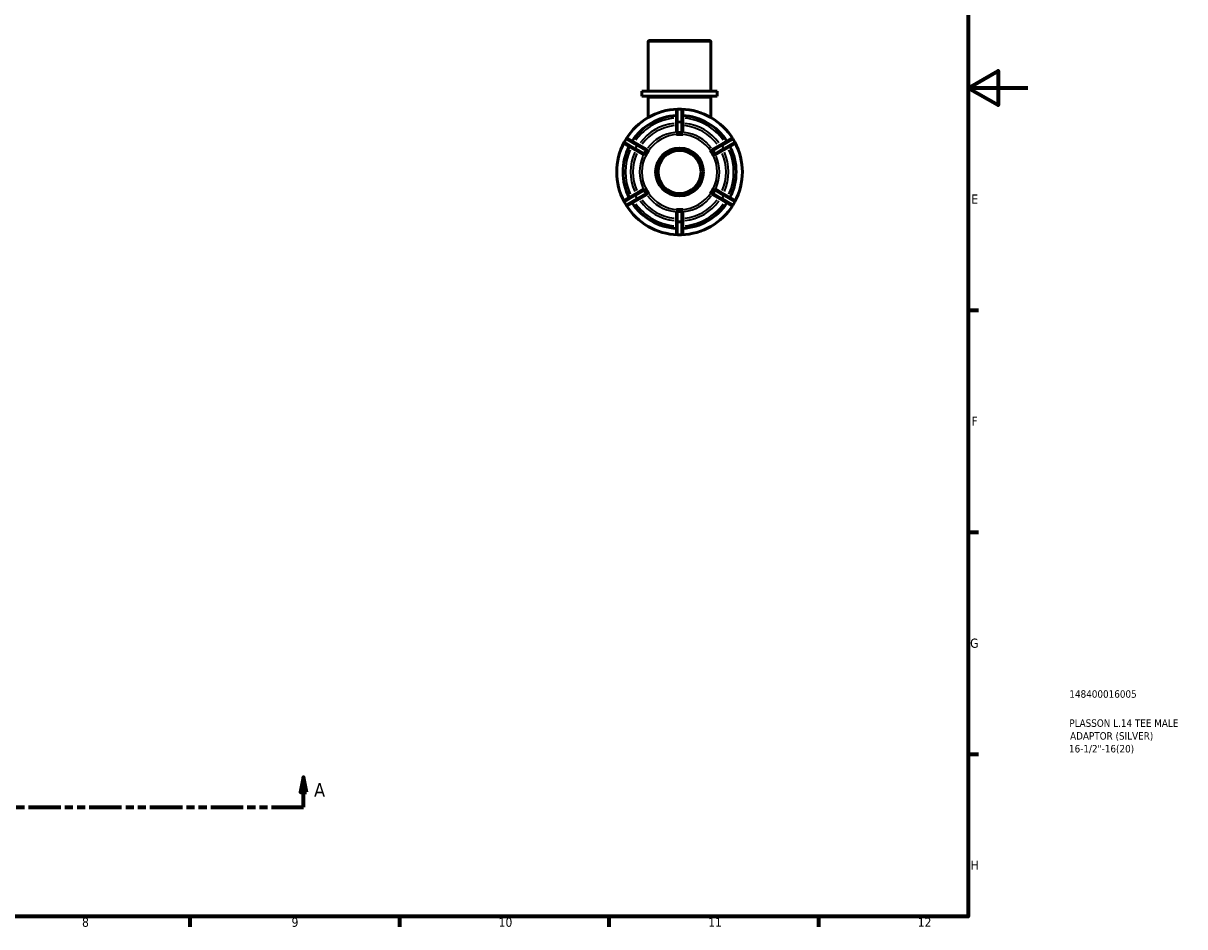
# Model space of a CAD drawing. Header units: millimetres. Extents: x 0 to 893, y -239 to 594.
# Tile 7 of 8: x 505 to 893, y 17 to 319. Entities that reach past the tile are written whole.
import ezdxf

# ---------------------------------------------------------------- set-up
doc = ezdxf.new("R2010")
doc.units = ezdxf.units.MM
doc.linetypes.add('DOUBLE_DASH_CHAIN', pattern=[1.2403, 0.6614, -0.0827, 0.1654, -0.0827, 0.1654, -0.0827])
for name, color, linetype, lineweight in [('Border (ANSI)', 7, 'Continuous', 70), ('Section Line (ANSI)', 7, 'DOUBLE_DASH_CHAIN', 70), ('Title (ISO)', 7, 'Continuous', 50), ('Visible (ANSI)', 7, 'Continuous', 50), ('Visible Narrow (ANSI)', 7, 'Continuous', 35)]:
    doc.layers.add(name, color=color, linetype=linetype, lineweight=lineweight)
doc.styles.add('Label Text (ANSI)', font='tahoma.ttf')
doc.styles.add('Note Text (ANSI)', font='tahoma.ttf')
doc.styles.add('Note Text (ISO)', font='tahoma.ttf')

# ---------------------------------------------------------------- blocks, each defined once
blk = doc.blocks.new('Borders Default Border')
at = {"layer": 'Border (ANSI)'}
for p, q in [((821, 222.75), (824.45, 222.75)), ((821, 148.5), (824.45, 148.5)), ((821, 74.25), (824.45, 74.25)), ((560.67, 20), (560.67, 16.55)), ((630.75, 20), (630.75, 16.55)), ((700.83, 20), (700.83, 16.55)), ((770.92, 20), (770.92, 16.55))]:
    blk.add_line(p, q, dxfattribs=at)
at = {"layer": 'Border (ANSI)', "flags": 128}
for points in [[(20, 20), (20, 574), (821, 574), (821, 20), (20, 20)], [(841, 297), (821, 297), (831, 302.77), (831, 291.23), (821, 297)]]:
    blk.add_lwpolyline(points, dxfattribs=at)
at = {"layer": 'Border (ANSI)', "attachment_point": 7, "style": 'Note Text (ANSI)'}
for s, insert, char_height in [('E', (822.05, 258.35), 3.05), ('F', (822.14, 184.1), 3.05), ('G', (821.66, 109.79), 3.05), ('H', (821.81, 35.6), 3.05), ('8', (524.63, 16.48), 3.05), ('9', (594.7, 16.49), 3.05), ('10', (663.96, 16.49), 3.048), ('11', (734.04, 16.55), 3.048), ('12', (804.13, 16.55), 3.048)]:
    blk.add_mtext(s, dxfattribs=dict(at, insert=insert, char_height=char_height))
blk = doc.blocks.new('Title Blocks ISO')
at = {"layer": 'Title (ISO)', "color": 232, "true_color": 0xca0064, "style": 'Note Text (ISO)'}
for tag, p in [('PART_NUMBER_001', (33.84, 73.13)), ('DESCRIPTION_001', (33.84, 63.4)), ('DESCRIPTION_002', (34.09, 59.12)), ('DESCRIPTION_003', (33.71, 54.84))]:
    blk.add_attdef(tag, p, '', height=2.5, dxfattribs=at)
blk = doc.blocks.new('2dTransSection0')
at = {"layer": 'Section Line (ANSI)', "linetype": 'Continuous'}
for p, q in [((242.37, 66.53), (241.37, 61.53)), ((242.37, 61.53), (242.37, 66.53)), ((243.37, 61.53), (242.37, 66.53)), ((598.75, 66.53), (597.75, 61.53)), ((598.75, 61.53), (598.75, 66.53)), ((599.75, 61.53), (598.75, 66.53)), ((241.37, 61.53), (243.37, 61.53)), ((242.37, 56.53), (242.37, 61.53)), ((597.75, 61.53), (599.75, 61.53)), ((598.75, 56.53), (598.75, 61.53)), ((242.37, 56.53), (253.1, 56.53)), ((588.02, 56.53), (598.75, 56.53))]:
    blk.add_line(p, q, dxfattribs=at)
at = {"layer": 'Section Line (ANSI)', "linetype": 'DOUBLE_DASH_CHAIN', "ltscale": 16.393215}
blk.add_line((242.37, 56.53), (598.75, 56.53), dxfattribs=at)
at = {"layer": 'Section Line (ANSI)', "linetype": 'Continuous', "flags": 128}
for points in [[(243.37, 61.53), (242.37, 66.53), (241.37, 61.53), (243.37, 61.53)], [(599.75, 61.53), (598.75, 66.53), (597.75, 61.53), (599.75, 61.53)]]:
    blk.add_lwpolyline(points, dxfattribs=at)
at = {"layer": 'Section Line (ANSI)'}
for points in [[(243.37, 61.53), (242.37, 66.53), (241.37, 61.53), (243.37, 61.53)], [(599.75, 61.53), (598.75, 66.53), (597.75, 61.53), (599.75, 61.53)]]:
    blk.add_solid(points, dxfattribs=at)
at = {"layer": 'Section Line (ANSI)', "char_height": 4.57, "attachment_point": 7, "style": 'Label Text (ANSI)'}
for insert in [(235.01, 60.03), (602.23, 60.03)]:
    blk.add_mtext('A', dxfattribs=dict(at, insert=insert))

msp = doc.modelspace()

# ---------------------------------------------------------------- linework, layer by layer
at = {"layer": 'Visible (ANSI)'}
for p, q in [((713.988, 295.927), (713.988, 312.447)), ((714.468, 312.927), (734.463, 312.927)), ((734.943, 295.927), (734.943, 312.447)), ((737.039, 295.927), (711.893, 295.927)), ((711.893, 294.227), (711.893, 295.927)), ((737.039, 294.227), (737.039, 295.927)), ((737.039, 294.227), (711.893, 294.227)), ((713.988, 287.127), (713.988, 293.747)), ((734.943, 287.127), (734.943, 293.747)), ((723.416, 289.447), (723.416, 285.318)), ((725.036, 289.927), (723.896, 289.927)), ((725.516, 285.318), (725.516, 289.447)), ((723.416, 285.318), (723.416, 282.332)), ((725.516, 282.332), (725.516, 285.318)), ((706.564, 279.921), (705.994, 278.934)), ((710.796, 278.032), (707.22, 280.097)), ((723.416, 281.498), (723.416, 281.496)), ((723.416, 281.496), (724.466, 281.496)), ((723.416, 281.496), (723.416, 281.494)), ((724.466, 281.496), (725.516, 281.496)), ((725.516, 281.496), (725.516, 281.498)), ((725.516, 281.494), (725.516, 281.496)), ((741.712, 280.097), (738.136, 278.032)), ((742.938, 278.934), (742.368, 279.921)), ((706.17, 278.278), (709.746, 276.213)), ((709.746, 276.213), (712.332, 274.72)), ((713.382, 276.539), (710.796, 278.032)), ((713.581, 275.212), (714.106, 276.121)), ((714.106, 276.121), (714.104, 276.122)), ((714.108, 276.12), (714.106, 276.121)), ((734.825, 276.121), (734.824, 276.12)), ((734.828, 276.122), (734.825, 276.121)), ((734.825, 276.121), (735.35, 275.212)), ((738.136, 278.032), (735.55, 276.539)), ((736.6, 274.72), (739.186, 276.213)), ((739.186, 276.213), (742.762, 278.278)), ((713.054, 274.303), (713.056, 274.302)), ((713.056, 274.302), (713.581, 275.212)), ((713.056, 274.302), (713.058, 274.301)), ((735.35, 275.212), (735.875, 274.302)), ((735.874, 274.301), (735.875, 274.302)), ((735.875, 274.302), (735.878, 274.303)), ((709.746, 261.641), (706.17, 259.577)), ((712.332, 263.134), (709.746, 261.641)), ((710.796, 259.823), (713.382, 261.316)), ((713.056, 263.553), (713.054, 263.551)), ((713.058, 263.554), (713.056, 263.553)), ((713.581, 262.643), (713.056, 263.553)), ((714.106, 261.734), (713.581, 262.643)), ((714.104, 261.733), (714.106, 261.734)), ((714.106, 261.734), (714.108, 261.735)), ((734.824, 261.735), (734.825, 261.734)), ((735.35, 262.643), (734.825, 261.734)), ((734.825, 261.734), (734.828, 261.733)), ((735.875, 263.553), (735.35, 262.643)), ((735.55, 261.316), (738.136, 259.823)), ((735.875, 263.553), (735.874, 263.554)), ((735.878, 263.551), (735.875, 263.553)), ((739.186, 261.641), (736.6, 263.134)), ((742.762, 259.577), (739.186, 261.641)), ((705.994, 258.921), (706.564, 257.934)), ((707.22, 257.758), (710.796, 259.823)), ((738.136, 259.823), (741.712, 257.758)), ((742.368, 257.934), (742.938, 258.921)), ((723.416, 256.361), (723.416, 256.359)), ((724.466, 256.359), (723.416, 256.359)), ((723.416, 256.359), (723.416, 256.357)), ((723.416, 255.523), (723.416, 252.537)), ((723.416, 252.537), (723.416, 248.407)), ((725.516, 256.359), (724.466, 256.359)), ((725.516, 256.359), (725.516, 256.361)), ((725.516, 256.357), (725.516, 256.359)), ((725.516, 252.537), (725.516, 255.523)), ((725.516, 248.407), (725.516, 252.537)), ((723.896, 247.927), (725.036, 247.927))]:
    msp.add_line(p, q, dxfattribs=at)
for radius in [8, 7.2]:
    msp.add_circle((724.466, 268.927), radius, dxfattribs=at)
for centre, radius, start, end in [((714.468, 312.447), 0.48, 90, 180), ((734.463, 312.447), 0.48, 0, 90), ((713.508, 293.747), 0.48, 0, 90), ((735.423, 293.747), 0.48, 90, 180), ((724.466, 268.927), 21, 91.8307, 148.1693), ((724.466, 268.927), 18.9, 93.18474, 146.81526), ((723.896, 289.447), 0.48, 90, 180), ((725.036, 289.447), 0.48, 0, 90), ((724.466, 268.927), 21, 31.8307, 88.1693), ((724.466, 268.927), 18.9, 33.18474, 86.81526), ((706.98, 279.681), 0.48, 60, 150), ((741.952, 279.681), 0.48, 30, 120), ((724.466, 268.927), 21, 151.8307, 208.1693), ((724.466, 268.927), 18.9, 153.18474, 206.81526), ((706.41, 278.694), 0.48, 150, 240), ((724.466, 268.927), 18.9, 333.18474, 26.81526), ((742.522, 278.694), 0.48, 300, 30), ((724.466, 268.927), 21, 331.8307, 28.1693), ((706.41, 259.161), 0.48, 120, 210), ((706.98, 258.174), 0.48, 210, 300), ((724.466, 268.927), 21, 211.8307, 268.1693), ((724.466, 268.927), 18.9, 213.18474, 266.81526), ((724.466, 268.927), 21, 271.8307, 328.1693), ((724.466, 268.927), 18.9, 273.18474, 326.81526), ((741.952, 258.174), 0.48, 240, 330), ((742.522, 259.161), 0.48, 330, 60), ((723.896, 248.407), 0.48, 180, 270), ((725.036, 248.407), 0.48, 270, 0)]:
    msp.add_arc(centre, radius, start, end, dxfattribs=at)
for points, knots in [([(723.522, 282.235), (723.496, 282.244), (723.475, 282.254), (723.431, 282.285), (723.418, 282.307), (723.416, 282.329), (723.416, 282.331), (723.416, 282.332)], [0.130989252, 0.130989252, 0.130989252, 0.130989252, 0.14506418, 0.14506418, 0.169395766, 0.169395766, 0.171187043, 0.171187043, 0.171187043, 0.171187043]), ([(723.896, 282.137), (723.881, 282.136), (723.866, 282.135), (723.82, 282.138), (723.787, 282.143), (723.695, 282.167), (723.642, 282.188), (723.569, 282.217), (723.544, 282.227), (723.522, 282.235)], [-0.230026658, -0.230026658, -0.230026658, -0.230026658, -0.223580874, -0.223580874, -0.210657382, -0.210657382, -0.191835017, -0.191835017, -0.181416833, -0.181416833, -0.181416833, -0.181416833]), ([(725.036, 282.137), (724.84, 282.15), (724.647, 282.156), (724.285, 282.156), (724.092, 282.15), (723.896, 282.137)], [0.39241377, 0.39241377, 0.39241377, 0.39241377, 0.44684548, 0.44684548, 0.5012772, 0.5012772, 0.5012772, 0.5012772]), ([(725.41, 282.235), (725.386, 282.226), (725.358, 282.215), (725.289, 282.188), (725.244, 282.17), (725.17, 282.149), (725.139, 282.142), (725.083, 282.136), (725.06, 282.135), (725.036, 282.137)], [-0.339735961, -0.339735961, -0.339735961, -0.339735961, -0.325147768, -0.325147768, -0.30441274, -0.30441274, -0.291468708, -0.291468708, -0.282432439, -0.282432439, -0.282432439, -0.282432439]), ([(725.516, 282.332), (725.516, 282.331), (725.516, 282.329), (725.514, 282.307), (725.501, 282.285), (725.457, 282.254), (725.436, 282.244), (725.41, 282.235)], [0.173212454, 0.173212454, 0.173212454, 0.173212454, 0.175003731, 0.175003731, 0.199335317, 0.199335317, 0.213410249, 0.213410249, 0.213410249, 0.213410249]), ([(713.311, 276.026), (713.202, 275.863), (713.1, 275.699), (712.919, 275.385), (712.828, 275.215), (712.741, 275.038)], [0.39241377, 0.39241377, 0.39241377, 0.39241377, 0.44684548, 0.44684548, 0.5012772, 0.5012772, 0.5012772, 0.5012772]), ([(713.413, 276.399), (713.406, 276.357), (713.399, 276.306), (713.383, 276.21), (713.374, 276.161), (713.345, 276.085), (713.332, 276.057), (713.314, 276.029), (713.313, 276.027), (713.311, 276.026)], [-0.283392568, -0.283392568, -0.283392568, -0.283392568, -0.259908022, -0.259908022, -0.238404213, -0.238404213, -0.225400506, -0.225400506, -0.224524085, -0.224524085, -0.224524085, -0.224524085]), ([(713.382, 276.539), (713.383, 276.538), (713.385, 276.538), (713.403, 276.525), (713.415, 276.502), (713.42, 276.449), (713.418, 276.425), (713.413, 276.399)], [0.173212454, 0.173212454, 0.173212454, 0.173212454, 0.175003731, 0.175003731, 0.199335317, 0.199335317, 0.213410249, 0.213410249, 0.213410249, 0.213410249]), ([(735.519, 276.399), (735.514, 276.425), (735.512, 276.449), (735.517, 276.502), (735.529, 276.525), (735.547, 276.538), (735.549, 276.538), (735.55, 276.539)], [0.130989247, 0.130989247, 0.130989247, 0.130989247, 0.14506418, 0.14506418, 0.169395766, 0.169395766, 0.171187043, 0.171187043, 0.171187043, 0.171187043]), ([(735.621, 276.026), (735.617, 276.031), (735.613, 276.037), (735.593, 276.071), (735.58, 276.1), (735.553, 276.18), (735.544, 276.233), (735.53, 276.323), (735.525, 276.364), (735.519, 276.399)], [-0.26104726, -0.26104726, -0.26104726, -0.26104726, -0.258440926, -0.258440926, -0.245447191, -0.245447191, -0.223065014, -0.223065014, -0.203770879, -0.203770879, -0.203770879, -0.203770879]), ([(736.191, 275.038), (736.104, 275.215), (736.013, 275.385), (735.832, 275.699), (735.73, 275.863), (735.621, 276.026)], [0.39241377, 0.39241377, 0.39241377, 0.39241377, 0.44684548, 0.44684548, 0.5012772, 0.5012772, 0.5012772, 0.5012772]), ([(712.469, 274.763), (712.449, 274.746), (712.429, 274.733), (712.381, 274.71), (712.355, 274.709), (712.335, 274.719), (712.333, 274.72), (712.332, 274.72)], [0.130989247, 0.130989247, 0.130989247, 0.130989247, 0.14506418, 0.14506418, 0.169395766, 0.169395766, 0.171187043, 0.171187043, 0.171187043, 0.171187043]), ([(712.741, 275.038), (712.739, 275.033), (712.736, 275.028), (712.717, 274.994), (712.698, 274.968), (712.642, 274.904), (712.6, 274.869), (712.529, 274.811), (712.496, 274.786), (712.469, 274.763)], [-0.252301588, -0.252301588, -0.252301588, -0.252301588, -0.25018667, -0.25018667, -0.237937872, -0.237937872, -0.216564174, -0.216564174, -0.198352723, -0.198352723, -0.198352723, -0.198352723]), ([(736.463, 274.763), (736.451, 274.774), (736.437, 274.785), (736.387, 274.825), (736.347, 274.855), (736.287, 274.909), (736.263, 274.932), (736.224, 274.981), (736.208, 275.005), (736.193, 275.034), (736.192, 275.036), (736.191, 275.038)], [-0.276837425, -0.276837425, -0.276837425, -0.276837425, -0.268153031, -0.268153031, -0.246415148, -0.246415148, -0.232546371, -0.232546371, -0.221012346, -0.221012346, -0.219970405, -0.219970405, -0.219970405, -0.219970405]), ([(736.6, 274.72), (736.599, 274.72), (736.597, 274.719), (736.577, 274.709), (736.551, 274.71), (736.503, 274.733), (736.483, 274.746), (736.463, 274.763)], [0.173212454, 0.173212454, 0.173212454, 0.173212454, 0.175003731, 0.175003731, 0.199335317, 0.199335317, 0.213410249, 0.213410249, 0.213410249, 0.213410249]), ([(712.332, 263.134), (712.333, 263.135), (712.335, 263.136), (712.355, 263.145), (712.381, 263.145), (712.429, 263.122), (712.449, 263.109), (712.469, 263.091)], [0.173212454, 0.173212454, 0.173212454, 0.173212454, 0.175003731, 0.175003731, 0.199335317, 0.199335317, 0.213410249, 0.213410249, 0.213410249, 0.213410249]), ([(712.469, 263.091), (712.481, 263.081), (712.495, 263.07), (712.545, 263.03), (712.585, 262.999), (712.645, 262.946), (712.669, 262.922), (712.708, 262.873), (712.724, 262.849), (712.739, 262.821), (712.74, 262.819), (712.741, 262.816)], [-0.276837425, -0.276837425, -0.276837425, -0.276837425, -0.268153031, -0.268153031, -0.246415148, -0.246415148, -0.232546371, -0.232546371, -0.221012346, -0.221012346, -0.219970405, -0.219970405, -0.219970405, -0.219970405]), ([(712.741, 262.816), (712.828, 262.64), (712.919, 262.47), (713.1, 262.156), (713.202, 261.992), (713.311, 261.829)], [0.39241377, 0.39241377, 0.39241377, 0.39241377, 0.44684548, 0.44684548, 0.5012772, 0.5012772, 0.5012772, 0.5012772]), ([(713.311, 261.829), (713.315, 261.824), (713.319, 261.818), (713.339, 261.784), (713.352, 261.754), (713.379, 261.674), (713.388, 261.622), (713.402, 261.531), (713.407, 261.491), (713.413, 261.456)], [-0.26104726, -0.26104726, -0.26104726, -0.26104726, -0.258440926, -0.258440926, -0.245447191, -0.245447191, -0.223065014, -0.223065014, -0.203770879, -0.203770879, -0.203770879, -0.203770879]), ([(713.413, 261.456), (713.418, 261.429), (713.42, 261.406), (713.415, 261.352), (713.403, 261.33), (713.385, 261.317), (713.383, 261.316), (713.382, 261.316)], [0.130989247, 0.130989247, 0.130989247, 0.130989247, 0.14506418, 0.14506418, 0.169395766, 0.169395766, 0.171187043, 0.171187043, 0.171187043, 0.171187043]), ([(735.55, 261.316), (735.549, 261.316), (735.547, 261.317), (735.529, 261.33), (735.517, 261.352), (735.512, 261.406), (735.514, 261.429), (735.519, 261.456)], [0.173212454, 0.173212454, 0.173212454, 0.173212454, 0.175003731, 0.175003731, 0.199335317, 0.199335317, 0.213410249, 0.213410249, 0.213410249, 0.213410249]), ([(735.519, 261.456), (735.526, 261.498), (735.533, 261.548), (735.548, 261.644), (735.558, 261.694), (735.587, 261.77), (735.6, 261.797), (735.618, 261.825), (735.619, 261.827), (735.621, 261.829)], [-0.283392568, -0.283392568, -0.283392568, -0.283392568, -0.259908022, -0.259908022, -0.238404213, -0.238404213, -0.225400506, -0.225400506, -0.224524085, -0.224524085, -0.224524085, -0.224524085]), ([(735.621, 261.829), (735.73, 261.992), (735.832, 262.156), (736.013, 262.47), (736.104, 262.64), (736.191, 262.816)], [0.39241377, 0.39241377, 0.39241377, 0.39241377, 0.44684548, 0.44684548, 0.5012772, 0.5012772, 0.5012772, 0.5012772]), ([(736.191, 262.816), (736.193, 262.821), (736.196, 262.827), (736.215, 262.861), (736.234, 262.887), (736.29, 262.951), (736.332, 262.986), (736.403, 263.043), (736.436, 263.068), (736.463, 263.091)], [-0.252301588, -0.252301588, -0.252301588, -0.252301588, -0.25018667, -0.25018667, -0.237937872, -0.237937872, -0.216564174, -0.216564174, -0.198352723, -0.198352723, -0.198352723, -0.198352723]), ([(736.463, 263.091), (736.483, 263.109), (736.503, 263.122), (736.551, 263.145), (736.577, 263.145), (736.597, 263.136), (736.599, 263.135), (736.6, 263.134)], [0.130989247, 0.130989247, 0.130989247, 0.130989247, 0.14506418, 0.14506418, 0.169395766, 0.169395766, 0.171187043, 0.171187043, 0.171187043, 0.171187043]), ([(723.416, 255.523), (723.416, 255.524), (723.416, 255.526), (723.418, 255.548), (723.431, 255.57), (723.475, 255.6), (723.496, 255.611), (723.522, 255.62)], [0.173212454, 0.173212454, 0.173212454, 0.173212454, 0.175003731, 0.175003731, 0.199335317, 0.199335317, 0.213410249, 0.213410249, 0.213410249, 0.213410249]), ([(723.522, 255.62), (723.546, 255.629), (723.574, 255.639), (723.643, 255.667), (723.688, 255.685), (723.762, 255.706), (723.793, 255.713), (723.849, 255.719), (723.872, 255.72), (723.896, 255.718)], [-0.339735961, -0.339735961, -0.339735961, -0.339735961, -0.325147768, -0.325147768, -0.30441274, -0.30441274, -0.291468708, -0.291468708, -0.282432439, -0.282432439, -0.282432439, -0.282432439]), ([(723.896, 255.718), (724.092, 255.705), (724.285, 255.699), (724.647, 255.699), (724.84, 255.705), (725.036, 255.718)], [0.39241377, 0.39241377, 0.39241377, 0.39241377, 0.44684548, 0.44684548, 0.5012772, 0.5012772, 0.5012772, 0.5012772]), ([(725.036, 255.718), (725.051, 255.719), (725.066, 255.719), (725.112, 255.717), (725.145, 255.712), (725.237, 255.688), (725.29, 255.667), (725.363, 255.638), (725.388, 255.628), (725.41, 255.62)], [-0.230026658, -0.230026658, -0.230026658, -0.230026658, -0.223580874, -0.223580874, -0.210657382, -0.210657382, -0.191835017, -0.191835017, -0.181416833, -0.181416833, -0.181416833, -0.181416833]), ([(725.41, 255.62), (725.436, 255.611), (725.457, 255.6), (725.501, 255.57), (725.514, 255.548), (725.516, 255.526), (725.516, 255.524), (725.516, 255.523)], [0.130989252, 0.130989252, 0.130989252, 0.130989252, 0.14506418, 0.14506418, 0.169395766, 0.169395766, 0.171187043, 0.171187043, 0.171187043, 0.171187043])]:
    msp.add_open_spline(points, degree=3, knots=knots, dxfattribs=at)
for points in [[(723.416, 281.498), (723.773, 281.495), (724.134, 281.496), (724.466, 281.496)], [(724.466, 281.496), (724.128, 281.496), (723.776, 281.496), (723.416, 281.494)], [(724.466, 281.496), (724.798, 281.496), (725.159, 281.495), (725.516, 281.498)], [(725.516, 281.494), (725.156, 281.496), (724.804, 281.496), (724.466, 281.496)], [(713.581, 275.212), (713.748, 275.499), (713.929, 275.811), (714.104, 276.122)], [(714.108, 276.12), (713.926, 275.81), (713.75, 275.504), (713.581, 275.212)], [(735.35, 275.212), (735.182, 275.504), (735.006, 275.81), (734.824, 276.12)], [(734.828, 276.122), (735.003, 275.811), (735.184, 275.499), (735.35, 275.212)], [(713.054, 274.303), (713.236, 274.611), (713.415, 274.924), (713.581, 275.212)], [(713.581, 275.212), (713.413, 274.919), (713.236, 274.614), (713.058, 274.301)], [(735.35, 275.212), (735.517, 274.924), (735.696, 274.611), (735.878, 274.303)], [(735.874, 274.301), (735.696, 274.614), (735.519, 274.919), (735.35, 275.212)], [(713.581, 262.643), (713.415, 262.931), (713.236, 263.244), (713.054, 263.551)], [(713.058, 263.554), (713.236, 263.241), (713.413, 262.936), (713.581, 262.643)], [(713.581, 262.643), (713.75, 262.351), (713.926, 262.045), (714.108, 261.735)], [(714.104, 261.733), (713.929, 262.043), (713.748, 262.355), (713.581, 262.643)], [(734.824, 261.735), (735.006, 262.045), (735.182, 262.351), (735.35, 262.643)], [(735.35, 262.643), (735.184, 262.355), (735.003, 262.043), (734.828, 261.733)], [(735.35, 262.643), (735.519, 262.936), (735.696, 263.241), (735.874, 263.554)], [(735.878, 263.551), (735.696, 263.244), (735.517, 262.931), (735.35, 262.643)], [(723.416, 256.361), (723.776, 256.358), (724.128, 256.359), (724.466, 256.359)], [(724.466, 256.359), (724.134, 256.359), (723.773, 256.36), (723.416, 256.357)], [(724.466, 256.359), (724.804, 256.359), (725.156, 256.358), (725.516, 256.361)], [(725.516, 256.357), (725.159, 256.36), (724.798, 256.359), (724.466, 256.359)]]:
    msp.add_open_spline(points, degree=3, dxfattribs=at)
at = {"layer": 'Visible Narrow (ANSI)'}
for p, q in [((734.814, 312.447), (714.117, 312.447)), ((734.814, 293.747), (714.117, 293.747)), ((723.896, 289.927), (723.896, 289.869)), ((723.896, 285.94), (723.896, 289.657)), ((723.953, 289.863), (724.979, 289.863)), ((725.036, 289.869), (725.036, 289.927)), ((725.036, 289.657), (725.036, 285.94)), ((723.896, 285.727), (723.896, 285.554)), ((723.896, 282.307), (723.896, 285.372)), ((724.979, 285.734), (723.953, 285.734)), ((723.953, 285.542), (724.979, 285.542)), ((725.036, 285.554), (725.036, 285.727)), ((725.036, 285.372), (725.036, 282.307)), ((706.079, 278.951), (706.592, 279.839)), ((706.615, 279.892), (706.565, 279.921)), ((706.799, 279.786), (710.017, 277.928)), ((738.915, 277.928), (742.133, 279.786)), ((742.367, 279.921), (742.317, 279.892)), ((742.34, 279.839), (742.853, 278.951)), ((705.995, 278.934), (706.045, 278.905)), ((709.447, 276.94), (706.229, 278.798)), ((709.632, 276.834), (709.782, 276.747)), ((710.168, 277.775), (709.655, 276.886)), ((709.821, 276.791), (710.334, 277.679)), ((712.594, 275.124), (709.94, 276.656)), ((710.352, 277.734), (710.202, 277.821)), ((710.51, 277.643), (713.164, 276.111)), ((735.768, 276.111), (738.422, 277.643)), ((738.992, 276.656), (736.338, 275.124)), ((738.73, 277.821), (738.58, 277.734)), ((738.598, 277.679), (739.111, 276.791)), ((739.277, 276.886), (738.764, 277.775)), ((739.15, 276.747), (739.3, 276.834)), ((742.703, 278.798), (739.485, 276.94)), ((742.887, 278.905), (742.937, 278.934)), ((706.229, 259.056), (709.447, 260.915)), ((709.782, 261.108), (709.632, 261.021)), ((709.655, 260.968), (710.168, 260.08)), ((710.334, 260.176), (709.821, 261.064)), ((709.94, 261.199), (712.594, 262.731)), ((713.164, 261.744), (710.51, 260.211)), ((738.422, 260.211), (735.768, 261.744)), ((736.338, 262.731), (738.992, 261.199)), ((739.111, 261.064), (738.598, 260.176)), ((738.764, 260.08), (739.277, 260.968)), ((739.3, 261.021), (739.15, 261.108)), ((739.485, 260.915), (742.703, 259.056)), ((706.045, 258.95), (705.995, 258.921)), ((706.592, 258.015), (706.079, 258.904)), ((706.565, 257.934), (706.615, 257.963)), ((710.017, 259.927), (706.799, 258.069)), ((710.202, 260.034), (710.352, 260.12)), ((738.58, 260.12), (738.73, 260.034)), ((742.133, 258.069), (738.915, 259.927)), ((742.317, 257.963), (742.367, 257.934)), ((742.853, 258.904), (742.34, 258.015)), ((742.937, 258.921), (742.887, 258.95)), ((723.896, 252.483), (723.896, 255.548)), ((725.036, 255.548), (725.036, 252.483)), ((723.896, 252.301), (723.896, 252.128)), ((723.896, 248.198), (723.896, 251.914)), ((724.979, 252.313), (723.953, 252.313)), ((723.953, 252.121), (724.979, 252.121)), ((725.036, 252.128), (725.036, 252.301)), ((725.036, 251.914), (725.036, 248.198)), ((723.896, 247.986), (723.896, 247.928)), ((724.979, 247.992), (723.953, 247.992)), ((725.036, 247.928), (725.036, 247.986))]:
    msp.add_line(p, q, dxfattribs=at)
for radius, start, end in [(18.1, 95.99309, 144.00691), (16.364, 96.31106, 143.68894), (15.591, 96.47541, 143.52459), (15.591, 36.47541, 83.52459), (16.364, 36.31106, 83.68894), (18.1, 35.99309, 84.00691), (13.341, 96.65259, 143.34741), (12.568, 93, 147), (12.568, 33, 87), (13.341, 36.65259, 83.34741), (18.1, 155.99309, 204.00691), (18.1, 335.99309, 24.00691), (16.364, 156.31106, 203.68894), (15.591, 156.47541, 203.52459), (13.341, 156.65259, 203.34741), (12.568, 153, 207), (12.568, 333, 27), (13.341, 336.65259, 23.34741), (15.591, 336.47541, 23.52459), (16.364, 336.31106, 23.68894), (13.341, 216.65259, 263.34741), (12.568, 213, 267), (12.568, 273, 327), (13.341, 276.65259, 323.34741), (18.1, 215.99309, 264.00691), (16.364, 216.31106, 263.68894), (15.591, 216.47541, 263.52459), (15.591, 276.47541, 323.52459), (16.364, 276.31106, 323.68894), (18.1, 275.99309, 324.00691)]:
    msp.add_arc((724.466, 268.927), radius, start, end, dxfattribs=at)
for centre, major_axis, ratio, start_param, end_param in [((723.896, 289.447), (-0.48, 0), 0.8660254, 4.7909288, 6.2046455), ((725.036, 289.447), (0.48, 0), 0.8660254, 0.0785398, 1.4922565), ((723.896, 285.318), (-0.48, 0), 0.8660254, 4.7909288, 6.2046455), ((723.896, 285.318), (-0.48, 0), 0.4667097, 4.7909288, 6.2046455), ((725.036, 285.318), (0.48, 0), 0.8660254, 0.0785398, 1.4922565), ((725.036, 285.318), (0.48, 0), 0.4667097, 0.0785398, 1.4922565), ((706.98, 279.681), (0.24, 0.416), 0.8660254, 0.0785398, 1.4922565), ((741.952, 279.681), (-0.24, 0.416), 0.8660254, 4.7909288, 6.2046455), ((706.41, 278.694), (-0.24, -0.416), 0.8660254, 4.7909288, 6.2046455), ((709.986, 276.629), (-0.24, -0.416), 0.8660254, 4.7909288, 6.2046455), ((709.986, 276.629), (-0.24, -0.416), 0.4667097, 4.7909288, 6.2046455), ((710.556, 277.616), (0.24, 0.416), 0.8660254, 0.0785398, 1.4922565), ((710.556, 277.616), (0.24, 0.416), 0.4667097, 0.0785398, 1.4922565), ((738.376, 277.616), (-0.24, 0.416), 0.4667097, 4.7909288, 6.2046455), ((738.376, 277.616), (-0.24, 0.416), 0.8660254, 4.7909288, 6.2046455), ((738.946, 276.629), (0.24, -0.416), 0.4667097, 0.0785398, 1.4922565), ((738.946, 276.629), (0.24, -0.416), 0.8660254, 0.0785398, 1.4922565), ((742.522, 278.694), (0.24, -0.416), 0.8660254, 0.0785398, 1.4922565), ((709.986, 261.226), (-0.24, 0.416), 0.8660254, 0.0785398, 1.4922565), ((709.986, 261.226), (-0.24, 0.416), 0.4667097, 0.0785398, 1.4922565), ((738.946, 261.226), (0.24, 0.416), 0.4667097, 4.7909288, 6.2046455), ((738.946, 261.226), (0.24, 0.416), 0.8660254, 4.7909288, 6.2046455), ((706.41, 259.161), (-0.24, 0.416), 0.8660254, 0.0785398, 1.4922565), ((706.98, 258.174), (0.24, -0.416), 0.8660254, 4.7909288, 6.2046455), ((710.556, 260.238), (0.24, -0.416), 0.8660254, 4.7909288, 6.2046455), ((710.556, 260.238), (0.24, -0.416), 0.4667097, 4.7909288, 6.2046455), ((738.376, 260.238), (-0.24, -0.416), 0.4667097, 0.0785398, 1.4922565), ((738.376, 260.238), (-0.24, -0.416), 0.8660254, 0.0785398, 1.4922565), ((741.952, 258.174), (-0.24, -0.416), 0.8660254, 0.0785398, 1.4922565), ((742.522, 259.161), (0.24, 0.416), 0.8660254, 4.7909288, 6.2046455), ((723.896, 252.537), (-0.48, 0), 0.4667097, 0.0785398, 1.4922565), ((725.036, 252.537), (0.48, 0), 0.4667097, 4.7909288, 6.2046455), ((723.896, 252.537), (-0.48, 0), 0.8660254, 0.0785398, 1.4922565), ((725.036, 252.537), (0.48, 0), 0.8660254, 4.7909288, 6.2046455), ((723.896, 248.407), (-0.48, 0), 0.8660254, 0.0785398, 1.4922565), ((725.036, 248.407), (0.48, 0), 0.8660254, 4.7909288, 6.2046455)]:
    msp.add_ellipse(centre, major_axis=major_axis, ratio=ratio, start_param=start_param, end_param=end_param, dxfattribs=at)

# ---------------------------------------------------------------- block references
msp.add_blockref('Borders Default Border', (0, 0))
msp.add_blockref('Title Blocks ISO', (821, 20)).add_auto_attribs({'PART_NUMBER_001': '148400016005', 'DESCRIPTION_001': 'PLASSON L.14 TEE MALE', 'DESCRIPTION_002': 'ADAPTOR (SILVER)', 'DESCRIPTION_003': '16-1/2"-16(20)'})
at = {"layer": 'Section Line (ANSI)'}
msp.add_blockref('2dTransSection0', (0, 0), dxfattribs=at)

doc.saveas('drawing.dxf')
